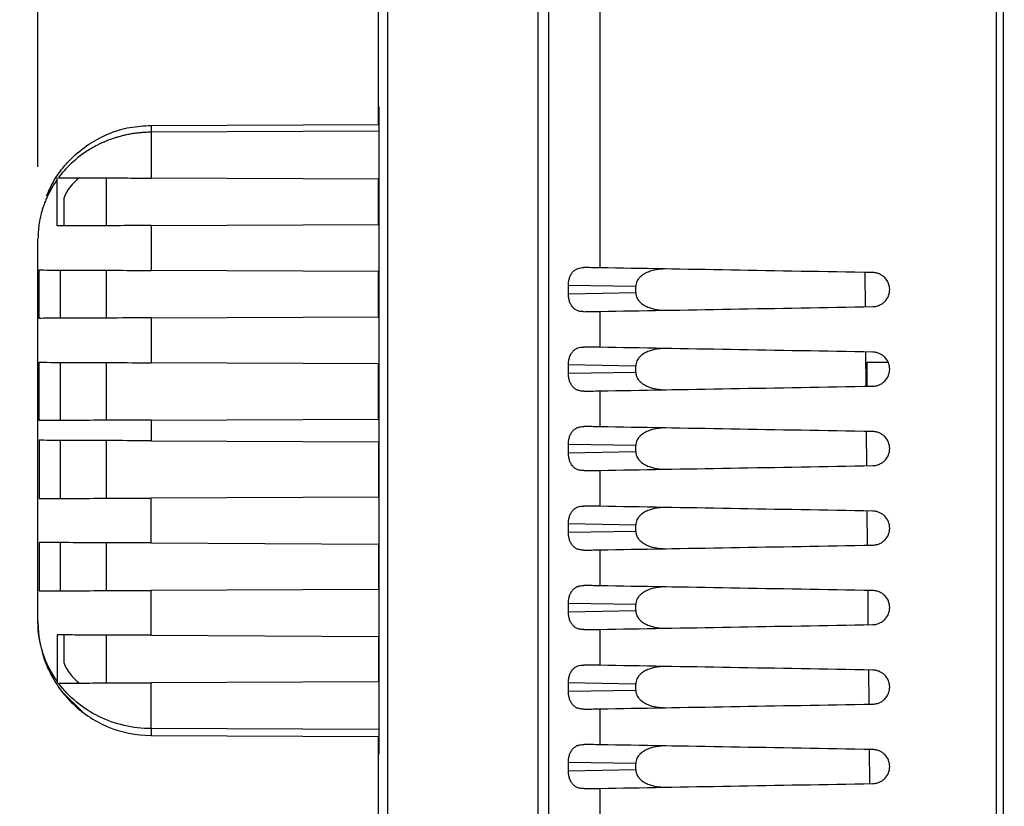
# Model space of a CAD drawing. Header units: millimetres. Extents: x 6 to 273, y 6 to 210.
# Tile 31 of 52: x 80 to 97, y 113 to 127. Entities that reach past the tile are written whole.
import ezdxf

# ---------------------------------------------------------------- set-up
doc = ezdxf.new("R2010")
doc.units = ezdxf.units.MM
doc.layers.add('DIMENSIONS', color=140, linetype='Continuous')
doc.styles.add('SLDTEXTSTYLE0', font='TXT', dxfattribs={"width": 0.7})
doc.dimstyles.new('SLDDIMSTYLE0', dxfattribs={"dimtxt": 2.158008, "dimasz": 3.302, "dimexe": 0, "dimexo": 0.0625, "dimgap": 0.539502, "dimtad": 0, "dimtih": 1, "dimtoh": 1, "dimdec": 1, "dimlfac": 2.5, "dimrnd": 1e-09, "dimzin": 4, "dimdsep": 46, "dimtxsty": 'SLDTEXTSTYLE0', "dimsah": 1, "dimcen": 0.09, "dimadec": 0, "dimazin": 1, "dimtfac": 1, "dimtdec": 1, "dimtofl": 0, "dimtmove": 0, "dimatfit": 3, "dimfxl": 0, "dimfrac": 2, "dimtolj": 1, "dimtzin": 12, "dimarcsym": 0})
doc.dimstyles.new('SLDDIMSTYLE1', dxfattribs={"dimtxt": 2.158008, "dimasz": 3.302, "dimexe": 0, "dimexo": 0.0625, "dimgap": 0.539502, "dimtad": 0, "dimtih": 1, "dimtoh": 1, "dimdec": 1, "dimlfac": 2.5, "dimrnd": 1e-09, "dimzin": 4, "dimdsep": 46, "dimtxsty": 'SLDTEXTSTYLE0', "dimsah": 1, "dimcen": 0.09, "dimadec": 0, "dimazin": 1, "dimtfac": 1, "dimtdec": 1, "dimtmove": 0, "dimatfit": 0, "dimfxl": 0, "dimfrac": 2, "dimtolj": 1, "dimtzin": 12, "dimarcsym": 0})

# ---------------------------------------------------------------- blocks, each defined once
blk = doc.blocks.new('_D_3')
at = {"layer": 'DIMENSIONS'}
for p, q in [((80.056, 124.073), (80.056, 157.006)), ((86.056, 140.333), (86.056, 157.006)), ((65.593, 153.831), (64.869, 153.831)), ((64.869, 153.831), (64.869, 150.401)), ((72.006, 153.831), (72.731, 153.831)), ((72.731, 153.831), (72.731, 150.401)), ((80.056, 153.831), (74.93, 153.831)), ((86.056, 153.831), (92.406, 153.831)), ((64.869, 150.401), (65.593, 150.401)), ((72.731, 150.401), (72.006, 150.401))]:
    blk.add_line(p, q, dxfattribs=at)
for points in [[(80.056, 153.831), (76.754, 154.339), (76.754, 153.323)], [(86.056, 153.831), (89.358, 153.323), (89.358, 154.339)]]:
    blk.add_solid(points, dxfattribs=at)
at = {"layer": 'DIMENSIONS', "char_height": 2.1167, "attachment_point": 1, "style": 'SLDTEXTSTYLE0'}
for s, insert in [('15.0', (65.593, 157.042)), ('0.59', (65.593, 153.13))]:
    blk.add_mtext(s, dxfattribs=dict(at, insert=insert))
blk = doc.blocks.new('_D_4')
at = {"layer": 'DIMENSIONS'}
for p, q in [((80.056, 124.073), (80.056, 166.785)), ((138.856, 112.442), (138.856, 166.785)), ((80.056, 163.61), (103.949, 163.61)), ((106.873, 163.61), (106.148, 163.61)), ((106.148, 163.61), (106.148, 160.181)), ((113.286, 163.61), (114.01, 163.61)), ((114.01, 163.61), (114.01, 160.181)), ((138.856, 163.61), (116.21, 163.61)), ((106.148, 160.181), (106.873, 160.181)), ((114.01, 160.181), (113.286, 160.181))]:
    blk.add_line(p, q, dxfattribs=at)
for points in [[(80.056, 163.61), (83.358, 163.102), (83.358, 164.118)], [(138.856, 163.61), (135.554, 164.118), (135.554, 163.102)]]:
    blk.add_solid(points, dxfattribs=at)
at = {"layer": 'DIMENSIONS', "char_height": 2.1167, "attachment_point": 1, "style": 'SLDTEXTSTYLE0'}
for s, insert in [('147.0', (105.975, 166.822)), ('5.79', (106.873, 162.909))]:
    blk.add_mtext(s, dxfattribs=dict(at, insert=insert))

msp = doc.modelspace()

# ---------------------------------------------------------------- linework, layer by layer
at = {"color": 7, "linetype": 'Continuous', "lineweight": 25}
for p, q in [((88.863, 106.265), (88.863, 139.361)), ((89.056, 105.253), (89.056, 139.361)), ((89.956, 122.294), (89.956, 139.39)), ((86.056, 125.131), (86.056, 139.063)), ((86.211, 139.063), (86.211, 105.379)), ((96.936, 98.635), (96.936, 136.43)), ((97.056, 136.43), (97.056, 98.43)), ((86.056, 124.82), (86.056, 125.131)), ((86.057, 125.131), (86.057, 113.73)), ((82.048, 124.803), (86.057, 124.82)), ((82.048, 124.803), (86.057, 124.82)), ((86.057, 124.7), (82.048, 124.683)), ((86.057, 124.7), (82.048, 124.683)), ((82.048, 124.683), (82.048, 123.874)), ((82.048, 124.683), (82.048, 123.874)), ((80.395, 123.032), (80.395, 123.849)), ((80.395, 123.032), (80.395, 123.849)), ((81.256, 123.878), (81.256, 123.036)), ((86.056, 123.857), (82.048, 123.874)), ((86.056, 123.857), (82.048, 123.874)), ((86.056, 123.057), (86.056, 123.857)), ((86.056, 123.057), (86.056, 123.857)), ((80.248, 123.644), (80.225, 123.605)), ((80.248, 123.644), (80.225, 123.605)), ((80.51, 123.518), (80.51, 123.032)), ((82.048, 123.039), (86.056, 123.057)), ((82.048, 123.039), (86.056, 123.057)), ((82.048, 123.039), (82.048, 122.248)), ((82.048, 123.039), (82.048, 122.248)), ((80.056, 116.058), (80.056, 122.803)), ((80.056, 116.058), (80.056, 122.803)), ((80.076, 121.404), (80.076, 122.257)), ((80.076, 121.404), (80.076, 122.257)), ((80.456, 121.406), (80.456, 122.255)), ((81.256, 122.251), (81.256, 121.41)), ((86.056, 122.23), (82.048, 122.248)), ((86.056, 122.23), (82.048, 122.248)), ((86.056, 121.43), (86.056, 122.23)), ((86.056, 121.43), (86.056, 122.23)), ((94.632, 121.608), (94.626, 122.213)), ((89.398, 121.837), (89.398, 121.984)), ((90.584, 121.963), (89.398, 121.984)), ((90.584, 121.858), (90.584, 121.963)), ((89.398, 121.837), (90.584, 121.858)), ((82.048, 121.413), (86.056, 121.43)), ((82.048, 121.413), (86.056, 121.43)), ((82.048, 121.413), (82.048, 120.622)), ((82.048, 121.413), (82.048, 120.622)), ((89.956, 120.894), (89.956, 121.527)), ((94.644, 120.208), (94.639, 120.813)), ((80.076, 119.604), (80.076, 120.63)), ((80.076, 119.604), (80.076, 120.63)), ((80.456, 119.606), (80.456, 120.629)), ((81.256, 120.625), (81.256, 119.61)), ((86.056, 120.604), (82.048, 120.622)), ((86.056, 120.604), (82.048, 120.622)), ((86.056, 119.63), (86.056, 120.604)), ((86.056, 119.63), (86.056, 120.604)), ((89.398, 120.437), (89.398, 120.584)), ((90.584, 120.563), (89.398, 120.584)), ((90.584, 120.458), (90.584, 120.563)), ((95.032, 120.627), (94.656, 120.626)), ((94.656, 120.626), (94.656, 120.209)), ((89.398, 120.437), (90.584, 120.458)), ((89.956, 119.494), (89.956, 120.127)), ((82.048, 119.613), (86.056, 119.63)), ((82.048, 119.613), (86.056, 119.63)), ((82.048, 119.613), (82.048, 119.248)), ((82.048, 119.613), (82.048, 119.248)), ((94.656, 118.809), (94.651, 119.412)), ((80.076, 119.257), (80.076, 118.231)), ((80.076, 119.257), (80.076, 118.231)), ((80.456, 118.232), (80.456, 119.255)), ((81.256, 119.251), (81.256, 118.236)), ((82.048, 119.248), (86.056, 119.23)), ((82.048, 119.248), (86.056, 119.23)), ((86.056, 119.23), (86.056, 118.257)), ((86.056, 119.23), (86.056, 118.257)), ((89.398, 119.037), (89.398, 119.184)), ((90.584, 119.163), (89.398, 119.184)), ((90.584, 119.058), (90.584, 119.163)), ((89.398, 119.037), (90.584, 119.058)), ((89.956, 118.094), (89.956, 118.727)), ((86.056, 118.257), (82.048, 118.239)), ((86.056, 118.257), (82.048, 118.239)), ((82.048, 117.448), (82.048, 118.239)), ((82.048, 117.448), (82.048, 118.239)), ((94.668, 117.409), (94.663, 118.012)), ((89.398, 117.637), (89.398, 117.784)), ((90.584, 117.763), (89.398, 117.784)), ((90.584, 117.658), (90.584, 117.763)), ((89.398, 117.637), (90.584, 117.658)), ((80.076, 117.457), (80.076, 116.604)), ((80.076, 117.457), (80.076, 116.604)), ((80.456, 116.606), (80.456, 117.455)), ((81.256, 117.451), (81.256, 116.61)), ((82.048, 117.448), (86.056, 117.43)), ((82.048, 117.448), (86.056, 117.43)), ((86.056, 117.43), (86.056, 116.63)), ((86.056, 117.43), (86.056, 116.63)), ((89.956, 116.694), (89.956, 117.327)), ((86.056, 116.63), (82.048, 116.613)), ((86.056, 116.63), (82.048, 116.613)), ((82.048, 115.822), (82.048, 116.613)), ((82.048, 115.822), (82.048, 116.613)), ((94.68, 116.009), (94.675, 116.612)), ((89.398, 116.237), (89.398, 116.384)), ((90.584, 116.363), (89.398, 116.384)), ((90.584, 116.258), (90.584, 116.363)), ((89.398, 116.237), (90.584, 116.258)), ((89.956, 115.294), (89.956, 115.927)), ((80.395, 115.829), (80.395, 115.012)), ((80.395, 115.829), (80.395, 115.012)), ((80.51, 115.829), (80.51, 115.343)), ((81.256, 115.825), (81.256, 114.983)), ((82.048, 115.822), (86.056, 115.804)), ((82.048, 115.822), (86.056, 115.804)), ((86.056, 115.804), (86.056, 115.004)), ((86.056, 115.804), (86.056, 115.004)), ((80.248, 115.217), (80.225, 115.256)), ((80.248, 115.217), (80.225, 115.256)), ((94.693, 114.609), (94.687, 115.212)), ((86.056, 115.004), (82.048, 114.987)), ((86.056, 115.004), (82.048, 114.987)), ((82.048, 114.178), (82.048, 114.987)), ((82.048, 114.178), (82.048, 114.987)), ((89.398, 114.837), (89.398, 114.984)), ((90.584, 114.963), (89.398, 114.984)), ((80.832, 114.479), (80.481, 114.828)), ((80.832, 114.479), (80.481, 114.828)), ((89.398, 114.837), (90.584, 114.858)), ((90.584, 114.858), (90.584, 114.963)), ((89.956, 113.894), (89.956, 114.527)), ((86.057, 114.161), (82.048, 114.178)), ((86.057, 114.161), (82.048, 114.178)), ((82.048, 114.058), (86.057, 114.041)), ((82.048, 114.058), (86.057, 114.041)), ((86.056, 113.73), (86.056, 114.041)), ((94.705, 113.21), (94.7, 113.812)), ((86.056, 105.446), (86.056, 113.73)), ((89.398, 113.437), (89.398, 113.584)), ((90.584, 113.563), (89.398, 113.584)), ((89.398, 113.437), (90.584, 113.458)), ((90.584, 113.458), (90.584, 113.563)), ((89.956, 112.494), (89.956, 113.127))]:
    msp.add_line(p, q, dxfattribs=at)
for centre, radius, start, end in [((88.923, 124.743), 6.876, 179.5, 180.5), ((88.923, 124.743), 6.876, 179.5, 180.5), ((81.256, 123.23), 0.8, 125.7607, 158.9708), ((81.256, 115.63), 0.8, 201.0292, 234.2393), ((88.923, 114.118), 6.876, 179.5, 180.5), ((88.923, 114.118), 6.876, 179.5, 180.5)]:
    msp.add_arc(centre, radius, start, end, dxfattribs=at)
for points in [[(86.056, 125.131), (86.056, 125.131), (86.056, 125.131), (86.057, 125.131)], [(89.956, 122.294), (89.853, 122.296), (89.756, 122.298), (89.668, 122.299)], [(89.668, 121.522), (89.756, 121.523), (89.853, 121.525), (89.956, 121.527)], [(89.956, 120.894), (89.853, 120.896), (89.756, 120.898), (89.668, 120.899)], [(89.668, 120.122), (89.756, 120.123), (89.853, 120.125), (89.956, 120.127)], [(89.956, 119.494), (89.853, 119.496), (89.756, 119.498), (89.668, 119.499)], [(89.668, 118.722), (89.756, 118.723), (89.853, 118.725), (89.956, 118.727)], [(89.956, 118.094), (89.853, 118.096), (89.756, 118.098), (89.668, 118.099)], [(89.668, 117.322), (89.756, 117.323), (89.853, 117.325), (89.956, 117.327)], [(89.956, 116.694), (89.853, 116.696), (89.756, 116.698), (89.668, 116.699)], [(89.668, 115.922), (89.756, 115.923), (89.853, 115.925), (89.956, 115.927)], [(89.956, 115.294), (89.853, 115.296), (89.756, 115.298), (89.668, 115.299)], [(89.668, 114.522), (89.756, 114.523), (89.853, 114.525), (89.956, 114.527)], [(89.956, 113.894), (89.853, 113.896), (89.756, 113.898), (89.668, 113.899)], [(86.057, 113.73), (86.056, 113.73), (86.056, 113.73), (86.056, 113.73)], [(89.668, 113.122), (89.756, 113.123), (89.853, 113.125), (89.956, 113.127)]]:
    msp.add_open_spline(points, degree=3, dxfattribs=at)
for points, knots in [([(80.209, 123.564), (80.244, 123.643), (80.315, 123.801), (80.462, 124.019), (80.665, 124.252), (80.938, 124.477), (81.293, 124.664), (81.667, 124.78), (81.923, 124.795), (82.048, 124.803)], [0, 0, 0, 0, 0.127137, 0.255808, 0.371413, 0.552, 0.713927, 0.859955, 1, 1, 1, 1]), ([(80.209, 123.564), (80.244, 123.643), (80.315, 123.801), (80.462, 124.019), (80.665, 124.252), (80.938, 124.477), (81.293, 124.664), (81.667, 124.78), (81.923, 124.795), (82.048, 124.803)], [0, 0, 0, 0, 0.127137, 0.255808, 0.371413, 0.552, 0.713927, 0.859955, 1, 1, 1, 1]), ([(82.048, 124.683), (82.022, 124.682), (81.969, 124.681), (81.891, 124.676), (81.813, 124.669), (81.735, 124.658), (81.657, 124.645), (81.579, 124.628), (81.502, 124.609), (81.425, 124.587), (81.35, 124.562), (81.275, 124.534), (81.201, 124.502), (81.08, 124.446), (80.916, 124.353), (80.75, 124.23), (80.618, 124.111), (80.512, 124.001), (80.45, 123.922), (80.418, 123.881)], [0, 0, 0, 0, 0.037062, 0.074306, 0.111783, 0.149542, 0.187632, 0.226101, 0.264995, 0.304358, 0.344233, 0.384662, 0.425685, 0.467338, 0.59313, 0.727586, 0.813661, 0.904433, 1, 1, 1, 1]), ([(82.048, 124.683), (82.022, 124.682), (81.969, 124.681), (81.891, 124.676), (81.813, 124.669), (81.735, 124.658), (81.657, 124.645), (81.579, 124.628), (81.502, 124.609), (81.425, 124.587), (81.35, 124.562), (81.275, 124.534), (81.201, 124.502), (81.08, 124.446), (80.916, 124.353), (80.75, 124.23), (80.618, 124.111), (80.512, 124.001), (80.45, 123.922), (80.418, 123.881)], [0, 0, 0, 0, 0.037062, 0.074306, 0.111783, 0.149542, 0.187632, 0.226101, 0.264995, 0.304358, 0.344233, 0.384662, 0.425685, 0.467338, 0.59313, 0.727586, 0.813661, 0.904433, 1, 1, 1, 1]), ([(80.395, 123.849), (80.381, 123.828), (80.352, 123.787), (80.312, 123.723), (80.273, 123.655), (80.237, 123.584), (80.202, 123.509), (80.171, 123.43), (80.137, 123.335), (80.104, 123.217), (80.078, 123.088), (80.06, 122.948), (80.058, 122.856), (80.056, 122.803)], [0, 0, 0, 0, 0.062072, 0.126781, 0.194134, 0.26414, 0.336805, 0.412135, 0.490136, 0.610149, 0.745173, 0.85124, 1, 1, 1, 1]), ([(80.395, 123.849), (80.381, 123.828), (80.352, 123.787), (80.312, 123.723), (80.273, 123.655), (80.237, 123.584), (80.202, 123.509), (80.171, 123.43), (80.137, 123.335), (80.104, 123.217), (80.078, 123.088), (80.06, 122.948), (80.058, 122.856), (80.056, 122.803)], [0, 0, 0, 0, 0.062072, 0.126781, 0.194134, 0.26414, 0.336805, 0.412135, 0.490136, 0.610149, 0.745173, 0.85124, 1, 1, 1, 1]), ([(80.395, 123.849), (80.395, 123.854), (80.395, 123.865), (80.397, 123.876), (80.398, 123.881)], [0, 0, 0, 0, 0.477584, 1, 1, 1, 1]), ([(80.395, 123.849), (80.395, 123.854), (80.395, 123.865), (80.397, 123.876), (80.398, 123.881)], [0, 0, 0, 0, 0.477584, 1, 1, 1, 1]), ([(80.418, 123.881), (80.506, 123.881), (80.611, 123.88), (80.851, 123.879), (80.986, 123.879), (81.273, 123.878), (81.426, 123.877), (81.737, 123.876), (81.895, 123.875), (82.048, 123.874)], [0, 0, 0, 0, 0.25, 0.25, 0.5, 0.5, 0.75, 0.75, 1, 1, 1, 1]), ([(80.418, 123.881), (80.506, 123.881), (80.611, 123.88), (80.851, 123.879), (80.986, 123.879), (81.273, 123.878), (81.426, 123.877), (81.737, 123.876), (81.895, 123.875), (82.048, 123.874)], [0, 0, 0, 0, 0.25, 0.25, 0.5, 0.5, 0.75, 0.75, 1, 1, 1, 1]), ([(82.048, 123.039), (81.891, 123.038), (81.73, 123.038), (81.413, 123.036), (81.257, 123.036), (80.964, 123.034), (80.828, 123.034), (80.587, 123.033), (80.482, 123.032), (80.395, 123.032)], [0, 0, 0, 0, 0.25, 0.25, 0.5, 0.5, 0.75, 0.75, 1, 1, 1, 1]), ([(82.048, 123.039), (81.891, 123.038), (81.73, 123.038), (81.413, 123.036), (81.257, 123.036), (80.964, 123.034), (80.828, 123.034), (80.587, 123.033), (80.482, 123.032), (80.395, 123.032)], [0, 0, 0, 0, 0.25, 0.25, 0.5, 0.5, 0.75, 0.75, 1, 1, 1, 1]), ([(80.076, 122.257), (80.107, 122.256), (80.176, 122.256), (80.4, 122.255), (80.555, 122.254), (80.929, 122.253), (81.147, 122.252), (81.598, 122.25), (81.83, 122.249), (82.048, 122.248)], [0, 0, 0, 0, 0.25, 0.25, 0.5, 0.5, 0.75, 0.75, 1, 1, 1, 1]), ([(80.076, 122.257), (80.107, 122.256), (80.176, 122.256), (80.4, 122.255), (80.555, 122.254), (80.929, 122.253), (81.147, 122.252), (81.598, 122.25), (81.83, 122.249), (82.048, 122.248)], [0, 0, 0, 0, 0.25, 0.25, 0.5, 0.5, 0.75, 0.75, 1, 1, 1, 1]), ([(89.398, 121.984), (89.398, 121.992), (89.399, 122.008), (89.4, 122.033), (89.404, 122.061), (89.41, 122.091), (89.423, 122.134), (89.445, 122.183), (89.479, 122.229), (89.521, 122.263), (89.566, 122.285), (89.615, 122.298), (89.65, 122.299), (89.668, 122.299)], [0, 0, 0, 0, 0.041757, 0.083515, 0.12563, 0.187906, 0.250501, 0.373051, 0.501042, 0.622602, 0.750754, 0.872467, 1, 1, 1, 1]), ([(94.762, 122.21), (93.913, 122.225), (93.07, 122.24), (91.452, 122.268), (90.676, 122.282), (89.956, 122.294)], [0, 0, 0, 0, 0.5, 0.5, 1, 1, 1, 1]), ([(91.123, 122.274), (91.105, 122.274), (91.067, 122.274), (91.012, 122.27), (90.948, 122.262), (90.877, 122.247), (90.796, 122.22), (90.722, 122.182), (90.665, 122.138), (90.627, 122.094), (90.604, 122.055), (90.587, 122.011), (90.585, 121.979), (90.584, 121.963)], [0, 0, 0, 0, 0.084776, 0.16773, 0.249078, 0.378218, 0.498887, 0.631787, 0.74907, 0.814465, 0.874692, 0.938677, 1, 1, 1, 1]), ([(94.762, 121.611), (94.773, 121.611), (94.795, 121.612), (94.827, 121.618), (94.857, 121.627), (94.885, 121.639), (94.91, 121.652), (94.932, 121.667), (94.952, 121.683), (94.993, 121.72), (95.041, 121.794), (95.064, 121.91), (95.041, 122.027), (94.988, 122.108), (94.932, 122.156), (94.884, 122.184), (94.826, 122.205), (94.784, 122.209), (94.762, 122.21)], [0, 0, 0, 0, 0.036939, 0.07228, 0.106022, 0.138168, 0.168719, 0.197676, 0.225042, 0.25082, 0.377506, 0.499932, 0.622397, 0.749213, 0.802344, 0.861845, 0.927728, 1, 1, 1, 1]), ([(89.668, 121.522), (89.656, 121.522), (89.632, 121.522), (89.599, 121.527), (89.561, 121.538), (89.52, 121.558), (89.479, 121.592), (89.445, 121.638), (89.423, 121.687), (89.41, 121.73), (89.403, 121.764), (89.399, 121.8), (89.398, 121.825), (89.398, 121.837)], [0, 0, 0, 0, 0.0858785, 0.1688925, 0.2496252, 0.377837, 0.4995139, 0.6272011, 0.7495401, 0.8120029, 0.8743023, 0.9373774, 1, 1, 1, 1]), ([(90.584, 121.858), (90.584, 121.85), (90.585, 121.834), (90.589, 121.811), (90.596, 121.788), (90.608, 121.76), (90.628, 121.727), (90.665, 121.683), (90.722, 121.638), (90.797, 121.601), (90.877, 121.574), (90.957, 121.557), (91.04, 121.548), (91.095, 121.547), (91.123, 121.547)], [0, 0, 0, 0, 0.030754, 0.061634, 0.093196, 0.125963, 0.186126, 0.251504, 0.368708, 0.501554, 0.621811, 0.750536, 0.873316, 1, 1, 1, 1]), ([(89.956, 121.527), (90.676, 121.539), (91.452, 121.553), (93.07, 121.581), (93.913, 121.596), (94.762, 121.611)], [0, 0, 0, 0, 0.5, 0.5, 1, 1, 1, 1]), ([(82.048, 121.413), (81.83, 121.412), (81.598, 121.411), (81.147, 121.409), (80.929, 121.408), (80.555, 121.406), (80.4, 121.406), (80.176, 121.405), (80.107, 121.405), (80.076, 121.404)], [0, 0, 0, 0, 0.25, 0.25, 0.5, 0.5, 0.75, 0.75, 1, 1, 1, 1]), ([(82.048, 121.413), (81.83, 121.412), (81.598, 121.411), (81.147, 121.409), (80.929, 121.408), (80.555, 121.406), (80.4, 121.406), (80.176, 121.405), (80.107, 121.405), (80.076, 121.404)], [0, 0, 0, 0, 0.25, 0.25, 0.5, 0.5, 0.75, 0.75, 1, 1, 1, 1]), ([(89.398, 120.584), (89.398, 120.592), (89.399, 120.608), (89.4, 120.633), (89.404, 120.661), (89.41, 120.691), (89.423, 120.734), (89.445, 120.783), (89.479, 120.829), (89.521, 120.863), (89.566, 120.885), (89.615, 120.898), (89.65, 120.899), (89.668, 120.899)], [0, 0, 0, 0, 0.041757, 0.083515, 0.12563, 0.187906, 0.250501, 0.373051, 0.501042, 0.622602, 0.750754, 0.872467, 1, 1, 1, 1]), ([(94.762, 120.81), (93.913, 120.825), (93.07, 120.84), (91.452, 120.868), (90.676, 120.882), (89.956, 120.894)], [0, 0, 0, 0, 0.5, 0.5, 1, 1, 1, 1]), ([(91.123, 120.874), (91.105, 120.874), (91.067, 120.874), (91.012, 120.87), (90.948, 120.862), (90.877, 120.847), (90.796, 120.82), (90.722, 120.782), (90.665, 120.738), (90.627, 120.694), (90.604, 120.655), (90.587, 120.611), (90.585, 120.579), (90.584, 120.563)], [0, 0, 0, 0, 0.084776, 0.16773, 0.249078, 0.378218, 0.498887, 0.631787, 0.74907, 0.814465, 0.874692, 0.938677, 1, 1, 1, 1]), ([(94.762, 120.211), (94.773, 120.211), (94.795, 120.212), (94.827, 120.218), (94.857, 120.227), (94.885, 120.239), (94.91, 120.252), (94.932, 120.267), (94.952, 120.283), (94.993, 120.32), (95.041, 120.394), (95.064, 120.51), (95.041, 120.627), (94.988, 120.708), (94.932, 120.756), (94.884, 120.784), (94.826, 120.805), (94.784, 120.809), (94.762, 120.81)], [0, 0, 0, 0, 0.036939, 0.07228, 0.106022, 0.138168, 0.168719, 0.197676, 0.225042, 0.25082, 0.377506, 0.499932, 0.622397, 0.749213, 0.802344, 0.861845, 0.927728, 1, 1, 1, 1]), ([(80.076, 120.63), (80.107, 120.63), (80.176, 120.63), (80.4, 120.629), (80.555, 120.628), (80.929, 120.627), (81.147, 120.626), (81.598, 120.624), (81.83, 120.623), (82.048, 120.622)], [0, 0, 0, 0, 0.25, 0.25, 0.5, 0.5, 0.75, 0.75, 1, 1, 1, 1]), ([(80.076, 120.63), (80.107, 120.63), (80.176, 120.63), (80.4, 120.629), (80.555, 120.628), (80.929, 120.627), (81.147, 120.626), (81.598, 120.624), (81.83, 120.623), (82.048, 120.622)], [0, 0, 0, 0, 0.25, 0.25, 0.5, 0.5, 0.75, 0.75, 1, 1, 1, 1]), ([(89.668, 120.122), (89.656, 120.122), (89.632, 120.122), (89.599, 120.127), (89.561, 120.138), (89.52, 120.158), (89.479, 120.192), (89.445, 120.238), (89.423, 120.287), (89.41, 120.33), (89.403, 120.364), (89.399, 120.4), (89.398, 120.425), (89.398, 120.437)], [0, 0, 0, 0, 0.085879, 0.168893, 0.249625, 0.377837, 0.499514, 0.627201, 0.74954, 0.812003, 0.874302, 0.937377, 1, 1, 1, 1]), ([(90.584, 120.458), (90.584, 120.45), (90.585, 120.434), (90.589, 120.411), (90.596, 120.388), (90.608, 120.36), (90.628, 120.327), (90.665, 120.283), (90.722, 120.238), (90.797, 120.201), (90.877, 120.174), (90.957, 120.157), (91.04, 120.148), (91.095, 120.147), (91.123, 120.147)], [0, 0, 0, 0, 0.0307541, 0.0616339, 0.0931962, 0.1259628, 0.1861264, 0.2515045, 0.3687079, 0.5015542, 0.6218106, 0.7505356, 0.8733161, 1, 1, 1, 1]), ([(89.956, 120.127), (90.676, 120.139), (91.452, 120.153), (93.07, 120.181), (93.913, 120.196), (94.762, 120.211)], [0, 0, 0, 0, 0.5, 0.5, 1, 1, 1, 1]), ([(82.048, 119.613), (81.83, 119.612), (81.598, 119.611), (81.147, 119.609), (80.929, 119.608), (80.555, 119.606), (80.4, 119.606), (80.176, 119.605), (80.107, 119.605), (80.076, 119.604)], [0, 0, 0, 0, 0.25, 0.25, 0.5, 0.5, 0.75, 0.75, 1, 1, 1, 1]), ([(82.048, 119.613), (81.83, 119.612), (81.598, 119.611), (81.147, 119.609), (80.929, 119.608), (80.555, 119.606), (80.4, 119.606), (80.176, 119.605), (80.107, 119.605), (80.076, 119.604)], [0, 0, 0, 0, 0.25, 0.25, 0.5, 0.5, 0.75, 0.75, 1, 1, 1, 1]), ([(89.398, 119.184), (89.398, 119.192), (89.399, 119.208), (89.4, 119.233), (89.404, 119.261), (89.41, 119.291), (89.423, 119.334), (89.445, 119.383), (89.479, 119.429), (89.521, 119.463), (89.566, 119.485), (89.615, 119.498), (89.65, 119.499), (89.668, 119.499)], [0, 0, 0, 0, 0.041757, 0.083515, 0.12563, 0.187906, 0.250501, 0.373051, 0.501042, 0.622602, 0.750754, 0.872467, 1, 1, 1, 1]), ([(94.762, 119.41), (93.913, 119.425), (93.07, 119.44), (91.452, 119.468), (90.676, 119.482), (89.956, 119.494)], [0, 0, 0, 0, 0.5, 0.5, 1, 1, 1, 1]), ([(91.123, 119.474), (91.105, 119.474), (91.067, 119.474), (91.012, 119.47), (90.948, 119.462), (90.877, 119.447), (90.796, 119.42), (90.722, 119.382), (90.665, 119.338), (90.627, 119.294), (90.604, 119.255), (90.587, 119.211), (90.585, 119.179), (90.584, 119.163)], [0, 0, 0, 0, 0.0847756, 0.1677303, 0.2490777, 0.3782181, 0.4988874, 0.6317866, 0.74907, 0.8144651, 0.874692, 0.9386765, 1, 1, 1, 1]), ([(94.762, 118.811), (94.773, 118.811), (94.795, 118.812), (94.827, 118.818), (94.857, 118.827), (94.885, 118.839), (94.91, 118.852), (94.932, 118.867), (94.952, 118.883), (94.993, 118.92), (95.041, 118.994), (95.064, 119.11), (95.041, 119.227), (94.988, 119.308), (94.932, 119.356), (94.884, 119.384), (94.826, 119.405), (94.784, 119.409), (94.762, 119.41)], [0, 0, 0, 0, 0.0369394, 0.0722797, 0.1060222, 0.138168, 0.1687187, 0.1976761, 0.2250425, 0.2508204, 0.3775063, 0.4999316, 0.6223972, 0.7492127, 0.802344, 0.861845, 0.927728, 1, 1, 1, 1]), ([(82.048, 119.248), (81.83, 119.249), (81.598, 119.25), (81.147, 119.252), (80.929, 119.253), (80.555, 119.254), (80.4, 119.255), (80.176, 119.256), (80.107, 119.256), (80.076, 119.257)], [0, 0, 0, 0, 0.25, 0.25, 0.5, 0.5, 0.75, 0.75, 1, 1, 1, 1]), ([(82.048, 119.248), (81.83, 119.249), (81.598, 119.25), (81.147, 119.252), (80.929, 119.253), (80.555, 119.254), (80.4, 119.255), (80.176, 119.256), (80.107, 119.256), (80.076, 119.257)], [0, 0, 0, 0, 0.25, 0.25, 0.5, 0.5, 0.75, 0.75, 1, 1, 1, 1]), ([(89.668, 118.722), (89.656, 118.722), (89.632, 118.722), (89.599, 118.727), (89.561, 118.738), (89.52, 118.758), (89.479, 118.792), (89.445, 118.838), (89.423, 118.887), (89.41, 118.93), (89.403, 118.964), (89.399, 119), (89.398, 119.025), (89.398, 119.037)], [0, 0, 0, 0, 0.085879, 0.168893, 0.249625, 0.377837, 0.499514, 0.627201, 0.74954, 0.812003, 0.874302, 0.937377, 1, 1, 1, 1]), ([(90.584, 119.058), (90.584, 119.05), (90.585, 119.034), (90.589, 119.011), (90.596, 118.988), (90.608, 118.96), (90.628, 118.927), (90.665, 118.883), (90.722, 118.838), (90.797, 118.801), (90.877, 118.774), (90.957, 118.757), (91.04, 118.748), (91.095, 118.747), (91.123, 118.747)], [0, 0, 0, 0, 0.030754, 0.061634, 0.093196, 0.125963, 0.186126, 0.251504, 0.368708, 0.501554, 0.621811, 0.750536, 0.873316, 1, 1, 1, 1]), ([(89.956, 118.727), (90.676, 118.739), (91.452, 118.753), (93.07, 118.781), (93.913, 118.796), (94.762, 118.811)], [0, 0, 0, 0, 0.5, 0.5, 1, 1, 1, 1]), ([(80.076, 118.231), (80.107, 118.231), (80.176, 118.231), (80.4, 118.232), (80.555, 118.233), (80.929, 118.234), (81.147, 118.235), (81.598, 118.237), (81.83, 118.238), (82.048, 118.239)], [0, 0, 0, 0, 0.25, 0.25, 0.5, 0.5, 0.75, 0.75, 1, 1, 1, 1]), ([(80.076, 118.231), (80.107, 118.231), (80.176, 118.231), (80.4, 118.232), (80.555, 118.233), (80.929, 118.234), (81.147, 118.235), (81.598, 118.237), (81.83, 118.238), (82.048, 118.239)], [0, 0, 0, 0, 0.25, 0.25, 0.5, 0.5, 0.75, 0.75, 1, 1, 1, 1]), ([(89.398, 117.784), (89.398, 117.792), (89.399, 117.808), (89.4, 117.833), (89.404, 117.861), (89.41, 117.891), (89.423, 117.934), (89.445, 117.983), (89.479, 118.029), (89.521, 118.063), (89.566, 118.085), (89.615, 118.098), (89.65, 118.099), (89.668, 118.099)], [0, 0, 0, 0, 0.041757, 0.083515, 0.12563, 0.187906, 0.250501, 0.373051, 0.501042, 0.622602, 0.750754, 0.872467, 1, 1, 1, 1]), ([(94.762, 118.01), (93.913, 118.025), (93.07, 118.04), (91.452, 118.068), (90.676, 118.082), (89.956, 118.094)], [0, 0, 0, 0, 0.5, 0.5, 1, 1, 1, 1]), ([(91.123, 118.074), (91.105, 118.074), (91.067, 118.074), (91.012, 118.07), (90.948, 118.062), (90.877, 118.047), (90.796, 118.02), (90.722, 117.982), (90.665, 117.938), (90.627, 117.894), (90.604, 117.855), (90.587, 117.811), (90.585, 117.779), (90.584, 117.763)], [0, 0, 0, 0, 0.084776, 0.16773, 0.249078, 0.378218, 0.498887, 0.631787, 0.74907, 0.814465, 0.874692, 0.938677, 1, 1, 1, 1]), ([(94.762, 117.411), (94.773, 117.411), (94.795, 117.412), (94.827, 117.418), (94.857, 117.427), (94.885, 117.439), (94.91, 117.452), (94.932, 117.467), (94.952, 117.483), (94.993, 117.52), (95.041, 117.594), (95.064, 117.71), (95.041, 117.827), (94.988, 117.908), (94.932, 117.956), (94.884, 117.984), (94.826, 118.005), (94.784, 118.009), (94.762, 118.01)], [0, 0, 0, 0, 0.036939, 0.07228, 0.106022, 0.138168, 0.168719, 0.197676, 0.225042, 0.25082, 0.377506, 0.499932, 0.622397, 0.749213, 0.802344, 0.861845, 0.927728, 1, 1, 1, 1]), ([(89.668, 117.322), (89.656, 117.322), (89.632, 117.322), (89.599, 117.327), (89.561, 117.338), (89.52, 117.358), (89.479, 117.392), (89.445, 117.438), (89.423, 117.487), (89.41, 117.53), (89.403, 117.564), (89.399, 117.6), (89.398, 117.625), (89.398, 117.637)], [0, 0, 0, 0, 0.085879, 0.168893, 0.249625, 0.377837, 0.499514, 0.627201, 0.74954, 0.812003, 0.874302, 0.937377, 1, 1, 1, 1]), ([(90.584, 117.658), (90.584, 117.65), (90.585, 117.634), (90.589, 117.611), (90.596, 117.588), (90.608, 117.56), (90.628, 117.527), (90.665, 117.483), (90.722, 117.438), (90.797, 117.401), (90.877, 117.374), (90.957, 117.357), (91.04, 117.348), (91.095, 117.347), (91.123, 117.347)], [0, 0, 0, 0, 0.030754, 0.061634, 0.093196, 0.125963, 0.186126, 0.251504, 0.368708, 0.501554, 0.621811, 0.750536, 0.873316, 1, 1, 1, 1]), ([(82.048, 117.448), (81.83, 117.449), (81.598, 117.45), (81.147, 117.452), (80.929, 117.453), (80.555, 117.454), (80.4, 117.455), (80.176, 117.456), (80.107, 117.456), (80.076, 117.457)], [0, 0, 0, 0, 0.25, 0.25, 0.5, 0.5, 0.75, 0.75, 1, 1, 1, 1]), ([(82.048, 117.448), (81.83, 117.449), (81.598, 117.45), (81.147, 117.452), (80.929, 117.453), (80.555, 117.454), (80.4, 117.455), (80.176, 117.456), (80.107, 117.456), (80.076, 117.457)], [0, 0, 0, 0, 0.25, 0.25, 0.5, 0.5, 0.75, 0.75, 1, 1, 1, 1]), ([(89.956, 117.327), (90.676, 117.339), (91.452, 117.353), (93.07, 117.381), (93.913, 117.396), (94.762, 117.411)], [0, 0, 0, 0, 0.5, 0.5, 1, 1, 1, 1]), ([(80.076, 116.604), (80.107, 116.605), (80.176, 116.605), (80.4, 116.606), (80.555, 116.606), (80.929, 116.608), (81.147, 116.609), (81.598, 116.611), (81.83, 116.612), (82.048, 116.613)], [0, 0, 0, 0, 0.25, 0.25, 0.5, 0.5, 0.75, 0.75, 1, 1, 1, 1]), ([(80.076, 116.604), (80.107, 116.605), (80.176, 116.605), (80.4, 116.606), (80.555, 116.606), (80.929, 116.608), (81.147, 116.609), (81.598, 116.611), (81.83, 116.612), (82.048, 116.613)], [0, 0, 0, 0, 0.25, 0.25, 0.5, 0.5, 0.75, 0.75, 1, 1, 1, 1]), ([(89.398, 116.384), (89.398, 116.392), (89.399, 116.408), (89.4, 116.433), (89.404, 116.461), (89.41, 116.491), (89.423, 116.534), (89.445, 116.583), (89.479, 116.629), (89.521, 116.663), (89.566, 116.685), (89.615, 116.698), (89.65, 116.699), (89.668, 116.699)], [0, 0, 0, 0, 0.041757, 0.083515, 0.12563, 0.187906, 0.250501, 0.373051, 0.501042, 0.622602, 0.750754, 0.872467, 1, 1, 1, 1]), ([(94.762, 116.61), (93.913, 116.625), (93.07, 116.64), (91.452, 116.668), (90.676, 116.682), (89.956, 116.694)], [0, 0, 0, 0, 0.5, 0.5, 1, 1, 1, 1]), ([(91.123, 116.674), (91.105, 116.674), (91.067, 116.674), (91.012, 116.67), (90.948, 116.662), (90.877, 116.647), (90.796, 116.62), (90.722, 116.582), (90.665, 116.538), (90.627, 116.494), (90.604, 116.455), (90.587, 116.411), (90.585, 116.379), (90.584, 116.363)], [0, 0, 0, 0, 0.084776, 0.16773, 0.249078, 0.378218, 0.498887, 0.631787, 0.74907, 0.814465, 0.874692, 0.938677, 1, 1, 1, 1]), ([(94.762, 116.011), (94.773, 116.011), (94.795, 116.012), (94.827, 116.018), (94.857, 116.027), (94.885, 116.039), (94.91, 116.052), (94.932, 116.067), (94.952, 116.083), (94.993, 116.12), (95.041, 116.194), (95.064, 116.31), (95.041, 116.427), (94.988, 116.508), (94.932, 116.556), (94.884, 116.584), (94.826, 116.605), (94.784, 116.609), (94.762, 116.61)], [0, 0, 0, 0, 0.036939, 0.07228, 0.106022, 0.138168, 0.168719, 0.197676, 0.225042, 0.25082, 0.377506, 0.499932, 0.622397, 0.749213, 0.802344, 0.861845, 0.927728, 1, 1, 1, 1]), ([(89.668, 115.922), (89.656, 115.922), (89.632, 115.922), (89.599, 115.927), (89.561, 115.938), (89.52, 115.958), (89.479, 115.992), (89.445, 116.038), (89.423, 116.087), (89.41, 116.13), (89.403, 116.164), (89.399, 116.2), (89.398, 116.225), (89.398, 116.237)], [0, 0, 0, 0, 0.085879, 0.168893, 0.249625, 0.377837, 0.499514, 0.627201, 0.74954, 0.812003, 0.874302, 0.937377, 1, 1, 1, 1]), ([(90.584, 116.258), (90.584, 116.25), (90.585, 116.234), (90.589, 116.211), (90.596, 116.188), (90.608, 116.16), (90.628, 116.127), (90.665, 116.083), (90.722, 116.038), (90.797, 116.001), (90.877, 115.974), (90.957, 115.957), (91.04, 115.948), (91.095, 115.947), (91.123, 115.947)], [0, 0, 0, 0, 0.030754, 0.061634, 0.093196, 0.125963, 0.186126, 0.251504, 0.368708, 0.501554, 0.621811, 0.750536, 0.873316, 1, 1, 1, 1]), ([(80.056, 116.058), (80.056, 115.797), (80.108, 115.536), (80.308, 115.054), (80.455, 114.832), (80.823, 114.462), (81.044, 114.314), (81.526, 114.112), (81.787, 114.06), (82.048, 114.058)], [0, 0, 0, 0, 0.25, 0.25, 0.5, 0.5, 0.75, 0.75, 1, 1, 1, 1]), ([(80.395, 115.012), (80.285, 115.166), (80.2, 115.335), (80.086, 115.689), (80.056, 115.874), (80.056, 116.058)], [0, 0, 0, 0, 0.5, 0.5, 1, 1, 1, 1]), ([(80.056, 116.058), (80.056, 115.797), (80.108, 115.536), (80.308, 115.054), (80.455, 114.832), (80.823, 114.462), (81.044, 114.314), (81.526, 114.112), (81.787, 114.06), (82.048, 114.058)], [0, 0, 0, 0, 0.25, 0.25, 0.5, 0.5, 0.75, 0.75, 1, 1, 1, 1]), ([(80.395, 115.012), (80.285, 115.166), (80.2, 115.335), (80.086, 115.689), (80.056, 115.874), (80.056, 116.058)], [0, 0, 0, 0, 0.5, 0.5, 1, 1, 1, 1]), ([(89.956, 115.927), (90.676, 115.939), (91.452, 115.953), (93.07, 115.981), (93.913, 115.996), (94.762, 116.011)], [0, 0, 0, 0, 0.5, 0.5, 1, 1, 1, 1]), ([(82.048, 115.822), (81.891, 115.822), (81.73, 115.823), (81.413, 115.825), (81.257, 115.825), (80.964, 115.827), (80.828, 115.827), (80.587, 115.828), (80.482, 115.829), (80.395, 115.829)], [0, 0, 0, 0, 0.25, 0.25, 0.5, 0.5, 0.75, 0.75, 1, 1, 1, 1]), ([(82.048, 115.822), (81.891, 115.822), (81.73, 115.823), (81.413, 115.825), (81.257, 115.825), (80.964, 115.827), (80.828, 115.827), (80.587, 115.828), (80.482, 115.829), (80.395, 115.829)], [0, 0, 0, 0, 0.25, 0.25, 0.5, 0.5, 0.75, 0.75, 1, 1, 1, 1]), ([(89.398, 114.984), (89.398, 114.992), (89.399, 115.008), (89.4, 115.033), (89.404, 115.061), (89.41, 115.091), (89.423, 115.134), (89.445, 115.183), (89.479, 115.229), (89.521, 115.263), (89.566, 115.285), (89.615, 115.298), (89.65, 115.299), (89.668, 115.299)], [0, 0, 0, 0, 0.0417574, 0.0835154, 0.1256302, 0.1879062, 0.2505005, 0.3730511, 0.5010422, 0.6226018, 0.7507536, 0.8724673, 1, 1, 1, 1]), ([(94.762, 115.21), (93.913, 115.225), (93.07, 115.24), (91.452, 115.268), (90.676, 115.282), (89.956, 115.294)], [0, 0, 0, 0, 0.5, 0.5, 1, 1, 1, 1]), ([(91.123, 115.274), (91.105, 115.274), (91.067, 115.274), (91.012, 115.27), (90.948, 115.262), (90.877, 115.247), (90.796, 115.22), (90.722, 115.182), (90.665, 115.138), (90.627, 115.094), (90.604, 115.055), (90.587, 115.011), (90.585, 114.979), (90.584, 114.963)], [0, 0, 0, 0, 0.084776, 0.16773, 0.249078, 0.378218, 0.498887, 0.631787, 0.74907, 0.814465, 0.874692, 0.938677, 1, 1, 1, 1]), ([(94.762, 114.611), (94.773, 114.611), (94.795, 114.612), (94.827, 114.618), (94.857, 114.627), (94.885, 114.639), (94.91, 114.652), (94.932, 114.667), (94.952, 114.683), (94.993, 114.72), (95.041, 114.794), (95.064, 114.91), (95.041, 115.027), (94.988, 115.108), (94.932, 115.156), (94.884, 115.184), (94.826, 115.205), (94.784, 115.209), (94.762, 115.21)], [0, 0, 0, 0, 0.036939, 0.07228, 0.106022, 0.138168, 0.168719, 0.197676, 0.225042, 0.25082, 0.377506, 0.499932, 0.622397, 0.749213, 0.802344, 0.861845, 0.927728, 1, 1, 1, 1]), ([(80.395, 115.012), (80.395, 115.007), (80.395, 114.996), (80.397, 114.985), (80.398, 114.98)], [0, 0, 0, 0, 0.490565, 1, 1, 1, 1]), ([(80.395, 115.012), (80.395, 115.007), (80.395, 114.996), (80.397, 114.985), (80.398, 114.98)], [0, 0, 0, 0, 0.490565, 1, 1, 1, 1]), ([(80.418, 114.98), (80.506, 114.98), (80.611, 114.981), (80.851, 114.982), (80.986, 114.982), (81.273, 114.983), (81.426, 114.984), (81.737, 114.985), (81.895, 114.986), (82.048, 114.987)], [0, 0, 0, 0, 0.25, 0.25, 0.5, 0.5, 0.75, 0.75, 1, 1, 1, 1]), ([(80.418, 114.98), (80.506, 114.98), (80.611, 114.981), (80.851, 114.982), (80.986, 114.982), (81.273, 114.983), (81.426, 114.984), (81.737, 114.985), (81.895, 114.986), (82.048, 114.987)], [0, 0, 0, 0, 0.25, 0.25, 0.5, 0.5, 0.75, 0.75, 1, 1, 1, 1]), ([(82.048, 114.178), (81.729, 114.18), (81.411, 114.254), (80.988, 114.462), (80.856, 114.547), (80.617, 114.745), (80.51, 114.857), (80.419, 114.98)], [0, 0, 0, 0, 0.5, 0.5, 0.75, 0.75, 1, 1, 1, 1]), ([(82.048, 114.178), (81.729, 114.18), (81.411, 114.254), (80.988, 114.462), (80.856, 114.547), (80.617, 114.745), (80.51, 114.857), (80.419, 114.98)], [0, 0, 0, 0, 0.5, 0.5, 0.75, 0.75, 1, 1, 1, 1]), ([(89.668, 114.522), (89.656, 114.522), (89.632, 114.522), (89.599, 114.527), (89.561, 114.538), (89.52, 114.558), (89.479, 114.592), (89.445, 114.638), (89.423, 114.687), (89.41, 114.73), (89.403, 114.764), (89.399, 114.8), (89.398, 114.825), (89.398, 114.837)], [0, 0, 0, 0, 0.085879, 0.168893, 0.249625, 0.377837, 0.499514, 0.627201, 0.74954, 0.812003, 0.874302, 0.937377, 1, 1, 1, 1]), ([(90.584, 114.858), (90.584, 114.85), (90.585, 114.834), (90.589, 114.811), (90.596, 114.788), (90.608, 114.76), (90.628, 114.727), (90.665, 114.683), (90.722, 114.638), (90.797, 114.601), (90.877, 114.574), (90.957, 114.557), (91.04, 114.548), (91.095, 114.547), (91.123, 114.547)], [0, 0, 0, 0, 0.030754, 0.061634, 0.093196, 0.125963, 0.186126, 0.251504, 0.368708, 0.501554, 0.621811, 0.750536, 0.873316, 1, 1, 1, 1]), ([(89.956, 114.527), (90.676, 114.539), (91.452, 114.553), (93.07, 114.581), (93.913, 114.596), (94.762, 114.611)], [0, 0, 0, 0, 0.5, 0.5, 1, 1, 1, 1]), ([(89.398, 113.584), (89.398, 113.592), (89.399, 113.608), (89.4, 113.633), (89.404, 113.661), (89.41, 113.691), (89.423, 113.734), (89.445, 113.783), (89.479, 113.829), (89.521, 113.863), (89.566, 113.885), (89.615, 113.898), (89.65, 113.899), (89.668, 113.899)], [0, 0, 0, 0, 0.0417574, 0.0835154, 0.1256302, 0.1879062, 0.2505005, 0.3730511, 0.5010422, 0.6226018, 0.7507536, 0.8724673, 1, 1, 1, 1]), ([(94.762, 113.81), (93.913, 113.825), (93.07, 113.84), (91.452, 113.868), (90.676, 113.882), (89.956, 113.894)], [0, 0, 0, 0, 0.5, 0.5, 1, 1, 1, 1]), ([(91.123, 113.874), (91.105, 113.874), (91.067, 113.874), (91.012, 113.87), (90.948, 113.862), (90.877, 113.847), (90.796, 113.82), (90.722, 113.782), (90.665, 113.738), (90.627, 113.694), (90.604, 113.655), (90.587, 113.611), (90.585, 113.579), (90.584, 113.563)], [0, 0, 0, 0, 0.0847756, 0.1677303, 0.2490777, 0.3782181, 0.4988874, 0.6317866, 0.74907, 0.8144651, 0.874692, 0.9386765, 1, 1, 1, 1]), ([(94.762, 113.211), (94.773, 113.211), (94.795, 113.212), (94.827, 113.218), (94.857, 113.227), (94.885, 113.239), (94.91, 113.252), (94.932, 113.267), (94.952, 113.283), (94.993, 113.32), (95.041, 113.394), (95.064, 113.51), (95.041, 113.627), (94.988, 113.708), (94.932, 113.756), (94.884, 113.784), (94.826, 113.805), (94.784, 113.809), (94.762, 113.81)], [0, 0, 0, 0, 0.036939, 0.07228, 0.106022, 0.138168, 0.168719, 0.197676, 0.225042, 0.25082, 0.377506, 0.499932, 0.622397, 0.749213, 0.802344, 0.861845, 0.927728, 1, 1, 1, 1]), ([(89.668, 113.122), (89.656, 113.122), (89.632, 113.122), (89.599, 113.127), (89.561, 113.138), (89.52, 113.158), (89.479, 113.192), (89.445, 113.238), (89.423, 113.287), (89.41, 113.33), (89.403, 113.364), (89.399, 113.4), (89.398, 113.425), (89.398, 113.437)], [0, 0, 0, 0, 0.085879, 0.168893, 0.249625, 0.377837, 0.499514, 0.627201, 0.74954, 0.812003, 0.874302, 0.937377, 1, 1, 1, 1]), ([(90.584, 113.458), (90.584, 113.45), (90.585, 113.434), (90.589, 113.411), (90.596, 113.388), (90.608, 113.36), (90.628, 113.327), (90.665, 113.283), (90.722, 113.238), (90.797, 113.201), (90.877, 113.174), (90.957, 113.157), (91.04, 113.148), (91.095, 113.147), (91.123, 113.147)], [0, 0, 0, 0, 0.0307541, 0.0616339, 0.0931962, 0.1259628, 0.1861264, 0.2515045, 0.3687079, 0.5015542, 0.6218106, 0.7505356, 0.8733161, 1, 1, 1, 1]), ([(89.956, 113.127), (90.676, 113.139), (91.452, 113.153), (93.07, 113.181), (93.913, 113.196), (94.762, 113.211)], [0, 0, 0, 0, 0.5, 0.5, 1, 1, 1, 1])]:
    msp.add_open_spline(points, degree=3, knots=knots, dxfattribs=at)

# ---------------------------------------------------------------- dimensions: what is measured, and where the dimension line sits
at = {"layer": 'DIMENSIONS'}
for base, p2, dimstyle, picture, middle in [((138.856, 163.61), (138.856, 111.172), 'SLDDIMSTYLE0', '_D_4', (110.079, 163.61)), ((86.056, 153.831), (86.056, 139.063), 'SLDDIMSTYLE1', '_D_3', (68.8, 153.831))]:
    dim = msp.add_linear_dim(base=base, p1=(80.056, 122.803), p2=p2, dimstyle=dimstyle, dxfattribs=at)
    dim.commit()
    dim.dimension.update_dxf_attribs({"geometry": picture, "text_midpoint": middle, "dimtype": 160})

doc.saveas('drawing.dxf')
